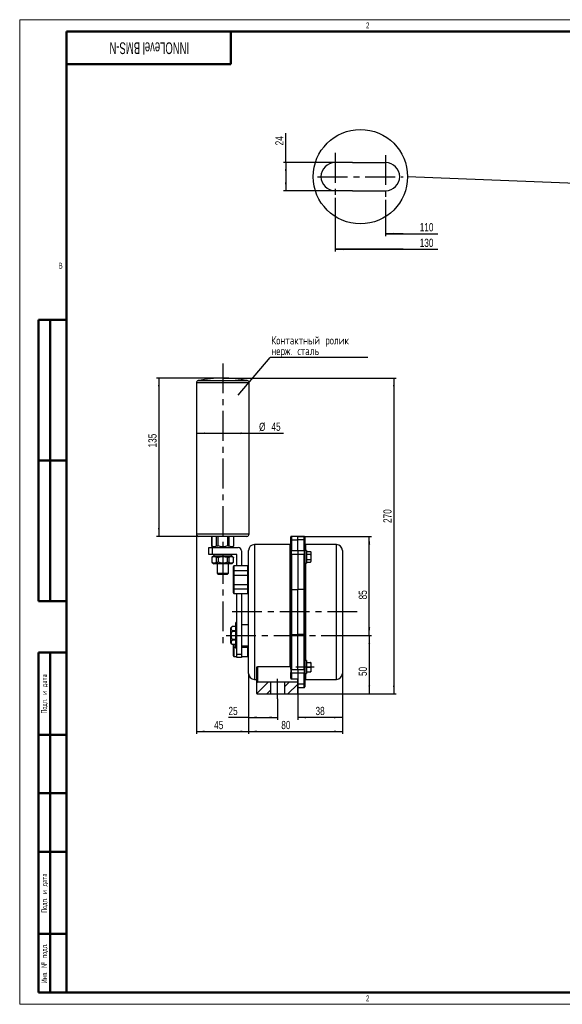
# Model space of a CAD drawing. Header units: millimetres. Extents: x 0 to 594, y 0 to 420.
# Tile 1 of 14: x 0 to 231, y 0 to 420. Entities that reach past the tile are written whole.
import ezdxf

# ---------------------------------------------------------------- set-up
doc = ezdxf.new("R2010")
doc.units = ezdxf.units.MM
doc.header["$PDSIZE"] = -1
doc.linetypes.add('CENTERX2', pattern=[20.32, 12.7, -2.54, 2.54, -2.54])
doc.layers.add('ОСЕВЫЕ', color=7, linetype='Continuous')
doc.layers.add('ОСНОВНОЙ', color=7, linetype='Continuous', lineweight=25)
doc.styles.add('SLDTEXTSTYLE0', font='TXT', dxfattribs={"width": 0.75})
doc.styles.add('SLDTEXTSTYLE1', font='TXT', dxfattribs={"width": 0.605, "bigfont": 'bigfont'})
doc.styles.add('SLDTEXTSTYLE2', font='TXT', dxfattribs={"width": 0.605})
doc.styles.add('SLDTEXTSTYLE5', font='TXT', dxfattribs={"width": 0.75, "bigfont": 'bigfont'})
doc.dimstyles.new('SLDDIMSTYLE0', dxfattribs={"dimtxt": 3.5, "dimasz": 3.556, "dimexe": 0, "dimexo": 0.0625, "dimgap": 0.875, "dimtad": 1, "dimdec": 0, "dimlfac": 2, "dimrnd": 1e-09, "dimzin": 12, "dimdsep": 46, "dimtxsty": 'SLDTEXTSTYLE0', "dimsah": 1, "dimcen": 0.09, "dimadec": 0, "dimazin": 3, "dimtfac": 1, "dimtdec": 0, "dimtofl": 0, "dimtmove": 0, "dimatfit": 3, "dimfxl": 0, "dimfrac": 2, "dimtolj": 1, "dimtzin": 12, "dimarcsym": 0})
doc.dimstyles.new('SLDDIMSTYLE1', dxfattribs={"dimtxt": 3.5, "dimasz": 3.556, "dimexe": 0, "dimexo": 0.0625, "dimgap": 0.875, "dimtad": 1, "dimdec": 0, "dimlfac": 2, "dimrnd": 1e-09, "dimzin": 12, "dimdsep": 46, "dimtxsty": 'SLDTEXTSTYLE0', "dimsah": 1, "dimcen": 0.09, "dimse2": 1, "dimsd2": 1, "dimadec": 0, "dimazin": 3, "dimtfac": 1, "dimtdec": 0, "dimtofl": 0, "dimtmove": 0, "dimatfit": 3, "dimfxl": 0, "dimfrac": 2, "dimtolj": 1, "dimtzin": 12, "dimarcsym": 0})
doc.dimstyles.new('SLDDIMSTYLE5', dxfattribs={"dimtxt": 3.5, "dimasz": 3.556, "dimexe": 0, "dimexo": 0.0625, "dimgap": 0.875, "dimtad": 1, "dimdec": 0, "dimlfac": 2, "dimrnd": 1e-09, "dimzin": 12, "dimdsep": 46, "dimtxsty": 'SLDTEXTSTYLE0', "dimsah": 1, "dimcen": 0.09, "dimadec": 0, "dimazin": 3, "dimtfac": 1, "dimtdec": 0, "dimtmove": 0, "dimatfit": 0, "dimfxl": 0, "dimfrac": 2, "dimtolj": 1, "dimtzin": 12, "dimarcsym": 0})
doc.dimstyles.new('SLDDIMSTYLE6', dxfattribs={"dimtxt": 0.18, "dimasz": 3.556, "dimexe": 0, "dimexo": 0.0625, "dimgap": 0, "dimtad": 0, "dimtih": 1, "dimtoh": 1, "dimdec": 0, "dimrnd": 1e-09, "dimzin": 0, "dimdsep": 46, "dimtxsty": 'Standard', "dimblk1": 'NONE', "dimblk2": 'NONE', "dimsah": 1, "dimcen": 0.09, "dimadec": 0, "dimazin": 0, "dimtfac": 3.556, "dimtdec": 0, "dimtofl": 0, "dimtmove": 0, "dimatfit": 3, "dimldrblk": 'NONE', "dimfxl": 0, "dimfrac": 2, "dimtolj": 1, "dimtzin": 0, "dimarcsym": 0})

# ---------------------------------------------------------------- blocks, each defined once
blk = doc.blocks.new('_D')
at = {"layer": 'ОСЕВЫЕ'}
for p, q in [((113.54, 359.04), (113.54, 371.56)), ((142.02, 359.04), (112.54, 359.04)), ((113.54, 359.04), (113.54, 347.04)), ((142.02, 347.04), (112.54, 347.04))]:
    blk.add_line(p, q, dxfattribs=at)
for points in [[(113.54, 359.04), (113.16, 355.48), (113.92, 355.48)], [(113.54, 347.04), (113.92, 350.6), (113.16, 350.6)]]:
    blk.add_solid(points, dxfattribs=at)
at = {"layer": 'ОСЕВЫЕ', "insert": (109.02, 366.39), "char_height": 3.5, "attachment_point": 1, "rotation": 90, "style": 'SLDTEXTSTYLE0'}
blk.add_mtext('24', dxfattribs=at)
blk = doc.blocks.new('_D_1')
at = {"layer": 'ОСЕВЫЕ'}
for p, q in [((134.52, 344.03), (134.52, 321.05)), ((163.57, 322.05), (134.52, 322.05)), ((134.52, 322.05), (178.41, 322.05))]:
    blk.add_line(p, q, dxfattribs=at)
blk.add_solid([(134.52, 322.05), (138.07, 321.67), (138.07, 322.43)], dxfattribs=at)
at = {"layer": 'ОСЕВЫЕ', "insert": (170.65, 326.56), "char_height": 3.5, "attachment_point": 1, "style": 'SLDTEXTSTYLE0'}
blk.add_mtext('130', dxfattribs=at)
blk = doc.blocks.new('_D_2')
at = {"layer": 'ОСЕВЫЕ'}
for p, q in [((156.11, 343.09), (156.11, 327.71)), ((163.57, 328.71), (156.11, 328.71)), ((156.11, 328.71), (178.41, 328.71))]:
    blk.add_line(p, q, dxfattribs=at)
blk.add_solid([(156.11, 328.71), (159.66, 328.32), (159.66, 329.09)], dxfattribs=at)
at = {"layer": 'ОСЕВЫЕ', "insert": (170.65, 333.22), "char_height": 3.5, "attachment_point": 1, "style": 'SLDTEXTSTYLE0'}
blk.add_mtext('110', dxfattribs=at)
blk = doc.blocks.new('_D_12')
at = {"layer": 'ОСЕВЫЕ'}
for p, q in [((86.64, 267.12), (58.39, 267.12)), ((59.39, 267.12), (59.39, 199.62)), ((76.39, 199.62), (58.39, 199.62))]:
    blk.add_line(p, q, dxfattribs=at)
for points in [[(59.39, 267.12), (59.01, 263.56), (59.77, 263.56)], [(59.39, 199.62), (59.77, 203.18), (59.01, 203.18)]]:
    blk.add_solid(points, dxfattribs=at)
at = {"layer": 'ОСЕВЫЕ', "insert": (54.88, 237.52), "char_height": 3.5, "attachment_point": 1, "rotation": 90, "style": 'SLDTEXTSTYLE0'}
blk.add_mtext('135', dxfattribs=at)
blk = doc.blocks.new('_D_13')
at = {"layer": 'ОСЕВЫЕ'}
for p, q in [((86.64, 267.12), (160.64, 267.12)), ((159.64, 267.12), (159.64, 132.37)), ((118.64, 132.37), (160.64, 132.37))]:
    blk.add_line(p, q, dxfattribs=at)
for points in [[(159.64, 267.12), (159.26, 263.56), (160.02, 263.56)], [(159.64, 132.37), (160.02, 135.93), (159.26, 135.93)]]:
    blk.add_solid(points, dxfattribs=at)
at = {"layer": 'ОСЕВЫЕ', "insert": (155.13, 205.32), "char_height": 3.5, "attachment_point": 1, "rotation": 90, "style": 'SLDTEXTSTYLE0'}
blk.add_mtext('270', dxfattribs=at)
blk = doc.blocks.new('_D_14')
at = {"layer": 'ОСЕВЫЕ'}
for p, q in [((140.28, 157.37), (150.14, 157.37)), ((149.14, 157.37), (149.14, 132.37)), ((118.64, 132.37), (150.14, 132.37))]:
    blk.add_line(p, q, dxfattribs=at)
for points in [[(149.14, 157.37), (148.76, 153.81), (149.52, 153.81)], [(149.14, 132.37), (149.52, 135.93), (148.76, 135.93)]]:
    blk.add_solid(points, dxfattribs=at)
at = {"layer": 'ОСЕВЫЕ', "insert": (144.63, 140.04), "char_height": 3.5, "attachment_point": 1, "rotation": 90, "style": 'SLDTEXTSTYLE0'}
blk.add_mtext('50', dxfattribs=at)
blk = doc.blocks.new('_D_15')
at = {"layer": 'ОСЕВЫЕ'}
for p, q in [((118.64, 199.62), (150.14, 199.62)), ((149.14, 157.37), (149.14, 199.62)), ((140.28, 157.37), (150.14, 157.37))]:
    blk.add_line(p, q, dxfattribs=at)
for points in [[(149.14, 199.62), (148.76, 196.06), (149.52, 196.06)], [(149.14, 157.37), (149.52, 160.93), (148.76, 160.93)]]:
    blk.add_solid(points, dxfattribs=at)
at = {"layer": 'ОСЕВЫЕ', "insert": (144.63, 172.71), "char_height": 3.5, "attachment_point": 1, "rotation": 90, "style": 'SLDTEXTSTYLE0'}
blk.add_mtext('85', dxfattribs=at)
blk = doc.blocks.new('_D_16')
at = {"layer": 'ОСЕВЫЕ'}
for p, q in [((97.64, 141.12), (97.64, 121.37)), ((110.01, 130.26), (110.01, 121.37)), ((97.64, 122.37), (89.06, 122.37)), ((97.64, 122.37), (110.01, 122.37))]:
    blk.add_line(p, q, dxfattribs=at)
for points in [[(97.64, 122.37), (101.19, 121.99), (101.19, 122.75)], [(110.01, 122.37), (106.46, 122.75), (106.46, 121.99)]]:
    blk.add_solid(points, dxfattribs=at)
at = {"layer": 'ОСЕВЫЕ', "insert": (89.06, 126.88), "char_height": 3.5, "attachment_point": 1, "style": 'SLDTEXTSTYLE0'}
blk.add_mtext('25', dxfattribs=at)
blk = doc.blocks.new('_D_17')
at = {"layer": 'ОСЕВЫЕ'}
for p, q in [((75.39, 243.57), (97.89, 243.57)), ((97.89, 243.57), (112.57, 243.57))]:
    blk.add_line(p, q, dxfattribs=at)
for points in [[(75.39, 243.57), (78.94, 243.19), (78.94, 243.95)], [(97.89, 243.57), (94.33, 243.95), (94.33, 243.19)]]:
    blk.add_solid(points, dxfattribs=at)
at = {"layer": 'ОСЕВЫЕ', "char_height": 3.5, "attachment_point": 1, "style": 'SLDTEXTSTYLE0'}
for s, insert in [('%%c', (102.12, 248.09)), ('45', (107.4, 248.14))]:
    blk.add_mtext(s, dxfattribs=dict(at, insert=insert))
blk = doc.blocks.new('_D_18')
at = {"layer": 'ОСЕВЫЕ'}
for p, q in [((75.39, 200.62), (75.39, 115.37)), ((97.64, 141.12), (97.64, 115.37)), ((75.39, 116.37), (97.64, 116.37))]:
    blk.add_line(p, q, dxfattribs=at)
for points in [[(75.39, 116.37), (78.94, 115.99), (78.94, 116.75)], [(97.64, 116.37), (94.08, 116.75), (94.08, 115.99)]]:
    blk.add_solid(points, dxfattribs=at)
at = {"layer": 'ОСЕВЫЕ', "insert": (82.96, 120.88), "char_height": 3.5, "attachment_point": 1, "style": 'SLDTEXTSTYLE0'}
blk.add_mtext('45', dxfattribs=at)
blk = doc.blocks.new('_D_19')
at = {"layer": 'ОСЕВЫЕ'}
for p, q in [((97.64, 141.12), (97.64, 115.37)), ((137.64, 141.12), (137.64, 115.37)), ((97.64, 116.37), (137.64, 116.37))]:
    blk.add_line(p, q, dxfattribs=at)
for points in [[(97.64, 116.37), (101.19, 115.99), (101.19, 116.75)], [(137.64, 116.37), (134.08, 116.75), (134.08, 115.99)]]:
    blk.add_solid(points, dxfattribs=at)
at = {"layer": 'ОСЕВЫЕ', "insert": (111.6, 120.88), "char_height": 3.5, "attachment_point": 1, "style": 'SLDTEXTSTYLE0'}
blk.add_mtext('80', dxfattribs=at)
blk = doc.blocks.new('_D_20')
at = {"layer": 'ОСЕВЫЕ'}
for p, q in [((118.64, 142.87), (118.64, 121.37)), ((137.64, 141.12), (137.64, 121.37)), ((137.64, 122.37), (118.64, 122.37))]:
    blk.add_line(p, q, dxfattribs=at)
for points in [[(118.64, 122.37), (122.19, 121.99), (122.19, 122.75)], [(137.64, 122.37), (134.08, 122.75), (134.08, 121.99)]]:
    blk.add_solid(points, dxfattribs=at)
at = {"layer": 'ОСЕВЫЕ', "insert": (126.2, 126.88), "char_height": 3.5, "attachment_point": 1, "style": 'SLDTEXTSTYLE0'}
blk.add_mtext('38', dxfattribs=at)
blk = doc.blocks.new('SW_NOTE_0_3')
at = {"layer": 'ОСЕВЫЕ', "color": 0}
blk.add_line((41.68, 0), (0, 0), dxfattribs=at)
at = {"layer": 'ОСЕВЫЕ', "color": 0, "char_height": 3.5, "attachment_point": 1, "style": 'SLDTEXTSTYLE5'}
for s, insert in [('Контактный ролик', (0.48, 9.1)), ('нерж. сталь', (0.48, 4.58))]:
    blk.add_mtext(s, dxfattribs=dict(at, insert=insert))
blk = doc.blocks.new('_None')

msp = doc.modelspace()

# ---------------------------------------------------------------- hatches: boundary and pattern name
at = {"linetype": 'Continuous', "lineweight": 18}
h = msp.add_hatch(dxfattribs=at)
h.set_pattern_fill('ANSI31', style=0)
edge = h.paths.add_edge_path(flags=0)
edge.add_arc((101.387473, 132.619252), 0.25, 180, 270)
edge.add_line((101.387473, 132.369252), (107.012473, 132.369252))
edge.add_line((107.012473, 132.369252), (107.012473, 137.369252))
edge.add_line((107.012473, 137.369252), (101.387473, 137.369252))
edge.add_arc((101.387473, 137.119252), 0.25, 90, 180)
edge.add_line((101.137473, 137.119252), (101.137473, 132.619252))
h = msp.add_hatch(dxfattribs=at)
h.set_pattern_fill('ANSI31', style=0)
h.paths.add_polyline_path([(118.637473, 132.369252), (118.637473, 137.369252), (113.012473, 137.369252), (113.012473, 132.369252)], flags=0)

# ---------------------------------------------------------------- linework, layer by layer
at = {"color": 7, "linetype": 'Continuous', "lineweight": 50}
for p, q in [((589, 415), (20, 415)), ((20, 415), (20, 5)), ((90, 401), (90, 415)), ((20, 401), (90, 401)), ((8, 172), (8, 292)), ((20, 292), (8, 292)), ((8, 172), (8, 292)), ((13, 172), (13, 292)), ((13, 172), (13, 292)), ((8, 232), (20, 232)), ((20, 232), (8, 232)), ((8, 172), (20, 172)), ((8, 5), (8, 150)), ((8, 150), (20, 150)), ((13, 5), (13, 150)), ((20, 115), (8, 115)), ((20, 90), (8, 90)), ((20, 65), (8, 65)), ((8, 30), (20, 30)), ((8, 5), (20, 5)), ((20, 5), (589, 5))]:
    msp.add_line(p, q, dxfattribs=at)
at = {"color": 7, "linetype": 'Continuous', "lineweight": 25}
for p, q in [((20, 292), (20, 5)), ((20, 292), (20, 5)), ((75.387473, 265.062747), (75.387473, 200.619252)), ((97.887473, 200.619252), (97.887473, 265.062747)), ((96.887473, 199.619252), (76.387473, 199.619252)), ((81.887473, 199.619252), (81.887473, 195.619252)), ((81.896204, 199.619252), (81.896204, 195.619252)), ((84.017525, 195.619252), (84.017525, 199.619252)), ((84.516152, 199.619252), (84.516152, 195.619252)), ((88.758793, 195.619252), (88.758793, 199.619252)), ((89.25742, 199.619252), (89.25742, 195.619252)), ((91.378741, 195.619252), (91.378741, 199.619252)), ((91.387473, 195.619252), (91.387473, 199.619252)), ((115.637473, 197.917373), (115.637473, 199.369252)), ((115.637473, 193.271042), (115.637473, 197.917373)), ((118.637473, 199.619252), (115.887473, 199.619252)), ((115.887473, 198.15603), (118.637473, 198.15603)), ((115.887473, 198.15603), (115.887473, 193.5097)), ((121.387473, 199.619252), (118.637473, 199.619252)), ((118.637473, 198.15603), (118.637473, 199.619252)), ((118.637473, 193.5097), (118.637473, 198.15603)), ((121.387473, 198.15603), (118.637473, 198.15603)), ((121.387473, 193.5097), (121.387473, 198.15603)), ((121.637473, 199.369252), (121.637473, 197.917373)), ((121.637473, 197.917373), (121.637473, 193.619252)), ((80.637473, 191.910461), (80.637473, 194.869252)), ((80.637473, 194.869252), (82.137473, 194.869252)), ((81.887473, 195.619252), (82.637473, 194.869252)), ((81.887473, 195.619252), (81.896204, 195.619252)), ((82.137473, 194.869252), (82.137473, 191.910461)), ((82.137473, 194.869252), (93.137473, 194.869252)), ((84.017525, 195.619252), (84.516152, 195.619252)), ((88.758793, 195.619252), (89.25742, 195.619252)), ((90.637473, 194.869252), (91.387473, 195.619252)), ((91.378741, 195.619252), (91.387473, 195.619252)), ((94.637473, 193.369252), (94.637473, 186.994252)), ((97.637473, 141.119252), (97.637473, 193.619252)), ((115.387473, 196.119252), (100.137473, 196.119252)), ((115.637473, 193.271042), (115.637473, 191.793174)), ((115.887473, 191.867624), (115.887473, 193.5097)), ((115.887473, 193.5097), (118.637473, 193.5097)), ((118.637473, 193.5097), (118.637473, 191.867624)), ((118.637473, 193.5097), (121.387473, 193.5097)), ((121.387473, 193.5097), (121.387473, 191.867624)), ((122.337473, 193.619252), (121.637473, 193.619252)), ((121.637473, 193.619252), (121.637473, 190.694719)), ((135.137473, 196.119252), (121.887473, 196.119252)), ((122.337473, 193.619252), (122.337473, 188.119252)), ((137.637473, 193.619252), (137.637473, 141.119252)), ((82.137473, 191.910461), (80.637473, 191.910461)), ((82.762473, 191.369252), (82.012473, 190.619252)), ((82.012473, 190.619252), (82.012473, 188.619252)), ((82.026829, 190.619252), (82.012473, 190.619252)), ((82.026829, 190.619252), (82.026829, 188.619252)), ((92.637473, 191.910461), (82.137473, 191.910461)), ((82.762473, 191.369252), (86.637473, 191.369252)), ((82.887473, 191.910461), (82.887473, 191.369252)), ((84.647498, 190.619252), (84.016804, 190.619252)), ((84.016804, 188.619252), (84.016804, 190.619252)), ((84.647498, 190.619252), (84.647498, 188.619252)), ((86.637473, 191.369252), (90.512473, 191.369252)), ((89.258141, 190.619252), (88.627447, 190.619252)), ((88.627447, 188.619252), (88.627447, 190.619252)), ((89.258141, 190.619252), (89.258141, 188.619252)), ((90.387473, 191.369252), (90.387473, 191.910461)), ((91.262473, 190.619252), (90.512473, 191.369252)), ((91.262473, 190.619252), (91.248116, 190.619252)), ((91.248116, 188.619252), (91.248116, 190.619252)), ((91.262473, 188.619252), (91.262473, 190.619252)), ((92.637473, 186.994252), (92.637473, 191.910461)), ((115.637473, 176.898801), (115.637473, 191.793174)), ((115.887473, 191.867624), (115.887473, 176.97325)), ((118.637473, 191.867624), (115.887473, 191.867624)), ((118.637473, 191.867624), (118.637473, 176.97325)), ((121.387473, 191.867624), (118.637473, 191.867624)), ((121.387473, 176.97325), (121.387473, 191.867624)), ((121.637473, 190.694719), (121.637473, 176.898801)), ((122.337473, 193.178653), (124.05884, 193.178653)), ((122.337473, 192.023952), (124.05884, 192.023952)), ((122.337473, 189.714551), (124.05884, 189.714551)), ((124.237473, 192.869252), (124.05884, 193.178653)), ((124.05884, 192.023952), (124.237473, 190.869252)), ((124.05884, 189.714551), (124.237473, 189.137201)), ((124.237473, 192.869252), (124.237473, 192.601303)), ((124.237473, 192.601303), (124.237473, 190.869252)), ((124.237473, 190.869252), (124.237473, 189.137201)), ((124.237473, 189.137201), (124.237473, 188.869252)), ((82.012473, 188.619252), (82.762473, 187.869252)), ((82.012473, 188.619252), (82.026829, 188.619252)), ((90.512473, 187.869252), (82.762473, 187.869252)), ((84.016804, 188.619252), (84.647498, 188.619252)), ((84.212473, 187.869252), (84.212473, 183.869252)), ((88.627447, 188.619252), (89.258141, 188.619252)), ((89.062473, 183.869252), (89.062473, 187.869252)), ((90.512473, 187.869252), (91.262473, 188.619252)), ((91.137473, 184.994252), (91.137473, 186.744252)), ((91.137473, 184.994252), (91.387473, 184.994252)), ((91.137473, 182.869252), (91.137473, 184.994252)), ((91.248116, 188.619252), (91.262473, 188.619252)), ((97.387473, 186.994252), (91.387473, 186.994252)), ((91.387473, 184.994252), (97.387473, 184.994252)), ((91.387473, 184.994252), (91.387473, 183.119252)), ((97.637473, 184.994252), (97.387473, 184.994252)), ((97.387473, 183.119252), (97.387473, 184.994252)), ((121.637473, 188.119252), (122.337473, 188.119252)), ((122.337473, 188.559851), (124.05884, 188.559851)), ((124.05884, 188.559851), (124.237473, 188.869252)), ((84.212473, 183.869252), (84.712473, 183.369252)), ((84.212473, 183.869252), (89.062473, 183.869252)), ((88.562473, 183.369252), (84.712473, 183.369252)), ((88.562473, 183.369252), (89.062473, 183.869252)), ((91.137473, 179.369252), (91.137473, 182.869252)), ((91.387473, 183.119252), (91.387473, 179.119252)), ((91.387473, 183.119252), (97.387473, 183.119252)), ((97.387473, 179.119252), (97.387473, 183.119252)), ((91.137473, 177.244252), (91.137473, 179.369252)), ((91.387473, 177.244252), (91.137473, 177.244252)), ((91.137473, 175.494252), (91.137473, 177.244252)), ((91.387473, 179.119252), (97.387473, 179.119252)), ((91.387473, 179.119252), (91.387473, 177.244252)), ((91.387473, 177.244252), (97.387473, 177.244252)), ((97.387473, 177.244252), (97.387473, 179.119252)), ((97.387473, 177.244252), (97.637473, 177.244252)), ((115.637473, 157.839703), (115.637473, 176.898801)), ((115.887473, 176.97325), (115.887473, 157.765253)), ((115.887473, 176.97325), (118.637473, 176.97325)), ((118.637473, 157.765253), (118.637473, 176.97325)), ((121.387473, 176.97325), (118.637473, 176.97325)), ((121.387473, 157.765253), (121.387473, 176.97325)), ((121.637473, 176.898801), (121.637473, 157.839703)), ((91.387473, 175.244252), (97.387473, 175.244252)), ((92.637473, 149.369252), (92.637473, 175.244252)), ((94.637473, 175.244252), (94.637473, 149.369252)), ((90.637473, 161.119252), (90.137473, 160.619252)), ((90.137473, 154.119252), (90.137473, 160.619252)), ((92.137473, 161.119252), (90.637473, 161.119252)), ((90.637473, 161.119252), (90.637473, 161.109381)), ((92.137473, 161.109381), (90.637473, 161.109381)), ((92.637473, 162.869252), (92.137473, 162.869252)), ((92.137473, 160.119252), (92.137473, 162.869252)), ((92.137473, 151.869252), (92.137473, 160.119252)), ((97.637473, 161.869252), (94.637473, 161.869252)), ((90.637473, 159.474794), (90.637473, 159.003839)), ((90.637473, 159.474794), (92.137473, 159.474794)), ((92.137473, 159.003839), (90.637473, 159.003839)), ((90.637473, 155.734665), (90.637473, 155.26371)), ((90.637473, 155.734665), (92.137473, 155.734665)), ((115.637473, 142.945329), (115.637473, 157.839703)), ((115.887473, 157.765253), (118.637473, 157.765253)), ((115.887473, 157.765253), (115.887473, 142.87088)), ((118.637473, 142.87088), (118.637473, 157.765253)), ((121.387473, 157.765253), (118.637473, 157.765253)), ((121.387473, 142.87088), (121.387473, 157.765253)), ((121.637473, 157.839703), (121.637473, 144.043784)), ((90.137473, 154.119252), (90.637473, 153.619252)), ((92.137473, 155.26371), (90.637473, 155.26371)), ((90.637473, 153.629122), (90.637473, 153.619252)), ((90.637473, 153.629122), (92.137473, 153.629122)), ((90.637473, 153.619252), (92.137473, 153.619252)), ((91.137473, 152.059622), (91.137473, 153.612536)), ((91.137473, 148.619252), (91.137473, 152.059622)), ((92.137473, 151.869252), (92.637473, 151.869252)), ((94.637473, 152.869252), (97.637473, 152.869252)), ((91.387473, 148.369252), (92.637473, 148.369252)), ((92.637473, 149.369252), (94.637473, 149.369252)), ((92.637473, 147.869252), (92.637473, 149.369252)), ((94.637473, 147.869252), (92.637473, 147.869252)), ((94.637473, 149.369252), (94.637473, 147.869252)), ((94.637473, 148.369252), (97.387473, 148.369252)), ((101.137473, 137.119252), (101.137473, 143.82541)), ((115.387473, 144.002609), (101.387473, 144.002609)), ((101.387473, 144.002609), (101.387473, 137.619252)), ((115.637473, 142.945329), (115.637473, 141.467461)), ((115.887473, 142.87088), (118.637473, 142.87088)), ((115.887473, 141.228804), (115.887473, 142.87088)), ((118.637473, 142.87088), (118.637473, 141.228804)), ((118.637473, 142.87088), (121.387473, 142.87088)), ((121.387473, 142.87088), (121.387473, 141.228804)), ((122.337473, 146.619252), (121.637473, 146.619252)), ((121.637473, 144.043784), (121.637473, 141.119252)), ((122.337473, 146.619252), (122.337473, 143.869252)), ((122.337473, 145.869252), (124.05884, 145.869252)), ((122.337473, 143.869252), (122.337473, 141.119252)), ((122.337473, 143.869252), (124.05884, 143.869252)), ((124.05884, 145.869252), (124.237473, 144.869252)), ((124.237473, 145.869252), (124.237473, 144.869252)), ((124.237473, 144.869252), (124.237473, 142.869252)), ((124.237473, 142.869252), (124.237473, 141.869252)), ((100.137473, 138.619252), (101.137473, 138.619252)), ((115.637473, 139.073565), (115.637473, 141.467461)), ((118.637473, 141.228804), (115.887473, 141.228804)), ((115.887473, 141.228804), (115.887473, 138.811683)), ((115.887473, 138.811683), (118.637473, 138.811683)), ((118.637473, 141.228804), (118.637473, 138.811683)), ((121.387473, 141.228804), (118.637473, 141.228804)), ((118.637473, 137.619252), (118.637473, 138.811683)), ((121.387473, 136.582474), (121.387473, 141.228804)), ((121.637473, 141.119252), (122.337473, 141.119252)), ((121.637473, 141.119252), (121.637473, 136.821131)), ((121.887473, 138.619252), (135.137473, 138.619252)), ((122.337473, 141.869252), (124.05884, 141.869252)), ((124.05884, 141.869252), (124.237473, 141.869252)), ((101.137473, 132.619252), (101.137473, 137.119252)), ((101.387473, 137.369252), (101.387473, 137.619252)), ((101.387473, 137.619252), (118.637473, 137.619252)), ((107.012473, 137.369252), (101.387473, 137.369252)), ((107.012473, 137.369252), (107.012473, 132.369252)), ((113.012473, 137.369252), (107.012473, 137.369252)), ((113.012473, 137.369252), (113.012473, 132.369252)), ((118.637473, 137.369252), (113.012473, 137.369252)), ((118.637473, 137.619252), (118.637473, 137.369252)), ((118.637473, 132.369252), (118.637473, 137.369252)), ((121.387473, 136.582474), (118.637473, 136.582474)), ((118.637473, 135.119252), (121.387473, 135.119252)), ((121.637473, 136.821131), (121.637473, 135.369252)), ((101.387473, 132.369252), (107.012473, 132.369252)), ((107.012473, 132.369252), (113.012473, 132.369252)), ((113.012473, 132.369252), (118.637473, 132.369252))]:
    msp.add_line(p, q, dxfattribs=at)
at = {"color": 8, "linetype": 'Continuous', "lineweight": 25}
for p, q in [((97.887473, 265.062747), (75.387473, 265.062747)), ((76.183492, 266.041722), (97.091453, 266.041722)), ((75.387473, 200.619252), (97.887473, 200.619252)), ((115.887473, 199.619252), (115.887473, 198.15603)), ((121.387473, 198.15603), (121.387473, 199.619252)), ((100.137473, 196.119252), (100.137473, 138.619252)), ((115.387473, 144.002609), (115.387473, 196.119252)), ((121.887473, 196.119252), (121.887473, 193.619252)), ((135.137473, 138.619252), (135.137473, 196.119252)), ((91.387473, 186.994252), (91.387473, 184.994252)), ((97.387473, 184.994252), (97.387473, 186.994252)), ((121.887473, 188.119252), (121.887473, 146.619252)), ((91.387473, 177.244252), (91.387473, 175.244252)), ((97.387473, 175.244252), (97.387473, 177.244252)), ((91.137569, 153.619252), (91.137473, 153.612536)), ((91.387473, 153.619252), (91.387473, 152.301103)), ((91.387473, 152.301103), (91.387473, 148.369252)), ((91.387473, 152.301103), (92.137473, 152.301103)), ((94.637473, 152.301103), (97.387473, 152.301103)), ((97.387473, 152.301103), (97.387473, 152.869252)), ((97.387473, 148.369252), (97.387473, 152.301103)), ((121.887473, 141.119252), (121.887473, 138.619252)), ((121.387473, 135.119252), (121.387473, 136.582474))]:
    msp.add_line(p, q, dxfattribs=at)
at = {"color": 7, "linetype": 'Continuous', "lineweight": 25, "flags": 128}
for points in [[(115.887473, 191.867624), (115.8387, 191.866193), (115.791802, 191.861957), (115.74858, 191.855077), (115.710696, 191.845818), (115.679605, 191.834536), (115.656503, 191.821665), (115.642276, 191.807698), (115.637473, 191.793174)], [(121.637473, 191.793174), (121.632669, 191.807698), (121.618442, 191.821665), (121.59534, 191.834536), (121.564249, 191.845818), (121.526365, 191.855077), (121.483143, 191.861957), (121.436245, 191.866193), (121.387473, 191.867624)], [(115.887473, 176.97325), (115.8387, 176.97182), (115.791802, 176.967583), (115.74858, 176.960703), (115.710696, 176.951444), (115.679605, 176.940163), (115.656503, 176.927291), (115.642276, 176.913325), (115.637473, 176.898801)], [(121.387473, 176.97325), (121.436245, 176.97182), (121.483143, 176.967583), (121.526365, 176.960703), (121.564249, 176.951444), (121.59534, 176.940163), (121.618442, 176.927291), (121.632669, 176.913325), (121.637473, 176.898801)], [(115.887473, 157.765253), (115.8387, 157.766684), (115.791802, 157.77092), (115.74858, 157.7778), (115.710696, 157.787059), (115.679605, 157.798341), (115.656503, 157.811212), (115.642276, 157.825178), (115.637473, 157.839703)], [(121.387473, 157.765253), (121.436245, 157.766684), (121.483143, 157.77092), (121.526365, 157.7778), (121.564249, 157.787059), (121.59534, 157.798341), (121.618442, 157.811212), (121.632669, 157.825178), (121.637473, 157.839703)], [(115.637473, 142.945329), (115.642276, 142.930805), (115.656503, 142.916839), (115.679605, 142.903967), (115.710696, 142.892686), (115.74858, 142.883427), (115.791802, 142.876547), (115.8387, 142.87231), (115.887473, 142.87088)], [(121.387473, 142.87088), (121.436245, 142.87231), (121.483143, 142.876547), (121.526365, 142.883427), (121.564249, 142.892686), (121.59534, 142.903967), (121.618442, 142.916839), (121.632669, 142.930805), (121.637473, 142.945329)]]:
    msp.add_lwpolyline(points, dxfattribs=at)
at = {"color": 7, "linetype": 'Continuous', "lineweight": 25}
for centre, radius, start, end in [((76.387473, 265.062747), 1, 101.76980156, 180), ((86.637473, 215.869252), 51.25, 90, 101.76980156), ((86.637473, 215.869252), 51.25, 78.23019844, 90), ((96.887473, 265.062747), 1, 0, 78.23019844), ((76.387473, 200.619252), 1, 180, 270), ((96.887473, 200.619252), 1, 270, 0), ((115.887473, 199.369252), 0.25, 90, 180), ((115.88193, 197.911567), 0.244526, 88.70114947, 178.63940687), ((121.387473, 199.369252), 0.25, 0, 90), ((121.393015, 197.911567), 0.244526, 1.36059313, 91.29885053), ((93.137473, 193.369252), 1.5, 0, 90), ((100.137473, 193.619252), 2.5, 90, 180), ((115.387473, 196.369252), 0.25, 270, 0), ((115.88193, 193.265236), 0.244526, 88.70114947, 178.63940687), ((121.393015, 193.265236), 0.244526, 1.36059313, 91.29885053), ((121.887473, 196.369252), 0.25, 180, 270), ((135.137473, 193.619252), 2.5, 0, 90), ((91.387473, 186.744252), 0.25, 90, 180), ((97.387473, 187.244252), 0.25, 270, 0), ((91.387473, 182.869252), 0.25, 90, 180), ((97.387473, 183.369252), 0.25, 270, 0), ((91.387473, 179.369252), 0.25, 180, 270), ((97.387473, 178.869252), 0.25, 0, 90), ((91.387473, 175.494252), 0.25, 180, 270), ((97.387473, 174.994252), 0.25, 0, 90), ((91.383286, 152.055288), 0.245852, 89.0242395, 178.98981489), ((97.391659, 152.546919), 0.245852, 269.0242395, 358.98981489), ((91.387473, 148.619252), 0.25, 180, 270), ((97.387473, 148.119252), 0.25, 0, 90), ((100.137473, 141.119252), 2.5, 180, 270), ((115.88193, 141.473267), 0.244526, 181.36059313, 271.29885053), ((121.393015, 141.473267), 0.244526, 268.70114947, 358.63940687), ((121.887473, 138.369252), 0.25, 90, 180), ((135.137473, 141.119252), 2.5, 270, 0), ((101.387473, 137.119252), 0.25, 90, 180), ((121.393015, 136.826937), 0.244526, 268.70114947, 358.63940687), ((121.387473, 135.369252), 0.25, 270, 0), ((101.387473, 132.619252), 0.25, 180, 270)]:
    msp.add_arc(centre, radius, start, end, dxfattribs=at)
for centre, major_axis, ratio, start_param, end_param in [((115.887473, 139.073565), (0, -0.261882), 0.9546287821, 4.7123889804, 6.2831853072), ((101.387473, 137.119252), (0, 0.5), 0.5, 0, 1.5707963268)]:
    msp.add_ellipse(centre, major_axis=major_axis, ratio=ratio, start_param=start_param, end_param=end_param, dxfattribs=at)
for points, knots in [([(84.017525, 195.619252), (83.866934, 195.49741), (83.561026, 195.249904), (83.083926, 195.091533), (82.609935, 195.144728), (82.218547, 195.348343), (81.985742, 195.544001), (81.896204, 195.619252)], [0, 0, 0, 0, 0.221801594, 0.4505642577, 0.6546535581, 0.8671794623, 1, 1, 1, 1]), ([(88.758793, 195.619252), (88.591724, 195.548619), (88.147547, 195.360833), (87.387426, 195.159354), (86.482223, 195.087497), (85.583855, 195.22309), (84.935375, 195.436607), (84.587606, 195.588121), (84.516152, 195.619252)], [0, 0, 0, 0, 0.124008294, 0.3296923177, 0.5349174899, 0.7405367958, 0.9466898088, 1, 1, 1, 1]), ([(91.378741, 195.619252), (91.22815, 195.49741), (90.922242, 195.249904), (90.445142, 195.091533), (89.971151, 195.144728), (89.579763, 195.348343), (89.346957, 195.544001), (89.25742, 195.619252)], [0, 0, 0, 0, 0.221801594, 0.4505642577, 0.6546535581, 0.8671794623, 1, 1, 1, 1]), ([(82.026829, 190.619252), (82.170608, 190.730863), (82.462595, 190.957525), (82.918, 191.096807), (83.370999, 191.040088), (83.732635, 190.850798), (83.94376, 190.678769), (84.016804, 190.619252)], [0, 0, 0, 0, 0.2250471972, 0.457028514, 0.6667462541, 0.884703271, 1, 1, 1, 1]), ([(84.647498, 190.619252), (84.780399, 190.673755), (85.18675, 190.840399), (85.899926, 191.029779), (86.789363, 191.100435), (87.672167, 190.9675), (88.276623, 190.767951), (88.588367, 190.635816), (88.627447, 190.619252)], [0, 0, 0, 0, 0.104984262, 0.3209932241, 0.5365196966, 0.752463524, 0.9689681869, 1, 1, 1, 1]), ([(89.258141, 190.619252), (89.40192, 190.730863), (89.693908, 190.957525), (90.149312, 191.096807), (90.602312, 191.040088), (90.963947, 190.850798), (91.175072, 190.678769), (91.248116, 190.619252)], [0, 0, 0, 0, 0.2250471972, 0.457028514, 0.6667462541, 0.884703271, 1, 1, 1, 1]), ([(124.05884, 193.178653), (124.085806, 193.130184), (124.190507, 192.94199), (124.217461, 192.746468), (124.237473, 192.601303)], [0, 0, 0, 0, 0.2575476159, 1, 1, 1, 1]), ([(124.237473, 192.601303), (124.234821, 192.548806), (124.224951, 192.353382), (124.129009, 192.163111), (124.05884, 192.023952)], [0, 0, 0, 0, 0.2686306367, 1, 1, 1, 1]), ([(124.237473, 190.869252), (124.237294, 190.841884), (124.234753, 190.451956), (124.143597, 190.069844), (124.05884, 189.714551)], [0, 0, 0, 0, 0.070185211, 1, 1, 1, 1]), ([(124.237473, 189.137201), (124.237294, 189.123517), (124.234753, 188.928553), (124.143597, 188.737497), (124.05884, 188.559851)], [0, 0, 0, 0, 0.07018520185, 1, 1, 1, 1]), ([(84.016804, 188.619252), (83.873025, 188.50764), (83.581038, 188.280979), (83.125633, 188.141697), (82.672634, 188.198416), (82.310998, 188.387706), (82.099873, 188.559734), (82.026829, 188.619252)], [0, 0, 0, 0, 0.2250471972, 0.457028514, 0.6667462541, 0.884703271, 1, 1, 1, 1]), ([(88.627447, 188.619252), (88.494546, 188.564749), (88.088195, 188.398104), (87.375019, 188.208725), (86.485582, 188.138069), (85.602778, 188.271003), (84.998322, 188.470552), (84.686579, 188.602687), (84.647498, 188.619252)], [0, 0, 0, 0, 0.104984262, 0.3209932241, 0.5365196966, 0.752463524, 0.9689681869, 1, 1, 1, 1]), ([(91.248116, 188.619252), (91.104337, 188.50764), (90.81235, 188.280979), (90.356945, 188.141697), (89.903946, 188.198416), (89.54231, 188.387706), (89.331185, 188.559734), (89.258141, 188.619252)], [0, 0, 0, 0, 0.2250471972, 0.457028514, 0.6667462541, 0.884703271, 1, 1, 1, 1]), ([(90.637473, 159.474794), (90.545055, 159.592137), (90.357355, 159.830462), (90.240284, 160.202183), (90.284829, 160.57181), (90.44077, 160.870528), (90.585384, 161.046131), (90.637473, 161.109381)], [0, 0, 0, 0, 0.2238403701, 0.4546188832, 0.662347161, 0.8783813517, 1, 1, 1, 1]), ([(90.637473, 155.734665), (90.545055, 155.969352), (90.357355, 156.446), (90.240284, 157.189443), (90.284829, 157.928698), (90.44077, 158.526132), (90.585384, 158.877338), (90.637473, 159.003839)], [0, 0, 0, 0, 0.2238403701, 0.4546188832, 0.662347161, 0.8783813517, 1, 1, 1, 1]), ([(90.637473, 153.629122), (90.588576, 153.688283), (90.450247, 153.855646), (90.291421, 154.148895), (90.238399, 154.506047), (90.342553, 154.864386), (90.508022, 155.112379), (90.620458, 155.243819), (90.637473, 155.26371)], [0, 0, 0, 0, 0.1137985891, 0.3219333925, 0.5372581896, 0.7457824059, 0.961529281, 1, 1, 1, 1]), ([(101.137473, 143.82541), (101.137473, 143.846521), (101.142742, 143.867162), (101.16418, 143.907448), (101.180258, 143.926613), (101.223216, 143.960538), (101.250468, 143.975462), (101.314536, 143.996665), (101.350428, 144.002609), (101.387473, 144.002609)], [0, 0, 0, 0, 0.25, 0.25, 0.5, 0.5, 0.75, 0.75, 1, 1, 1, 1]), ([(115.637473, 143.695691), (115.637473, 143.768432), (115.616176, 143.842461), (115.551563, 143.930457), (115.52419, 143.956133), (115.460598, 143.992296), (115.424147, 144.002609), (115.387473, 144.002609)], [0, 0, 0, 0, 0.5, 0.5, 0.75, 0.75, 1, 1, 1, 1]), ([(124.237473, 145.869252), (124.237294, 145.869252), (124.234753, 145.869252), (124.143597, 145.869252), (124.05884, 145.869252)], [0, 0, 0, 0, 0.070185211, 1, 1, 1, 1]), ([(124.237473, 144.869252), (124.237294, 144.845551), (124.234753, 144.507863), (124.143597, 144.176944), (124.05884, 143.869252)], [0, 0, 0, 0, 0.0701852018, 1, 1, 1, 1]), ([(124.05884, 143.869252), (124.085806, 143.785301), (124.190507, 143.45934), (124.217461, 143.120686), (124.237473, 142.869252)], [0, 0, 0, 0, 0.2575476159, 1, 1, 1, 1]), ([(124.237473, 142.869252), (124.234821, 142.778325), (124.224951, 142.439841), (124.129009, 142.110282), (124.05884, 141.869252)], [0, 0, 0, 0, 0.2686306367, 1, 1, 1, 1])]:
    msp.add_open_spline(points, degree=3, knots=knots, dxfattribs=at)
at = {"color": 7, "linetype": 'Continuous', "lineweight": 0}
msp.add_point((86.637473, 267.119252), dxfattribs=at)
at = {"layer": 'ОСЕВЫЕ', "lineweight": 18}
for p, q in [((0, 420), (594, 420)), ((0, 420), (0, 0)), ((0, 0), (594, 0))]:
    msp.add_line(p, q, dxfattribs=at)
at = {"layer": 'ОСЕВЫЕ', "linetype": 'CENTERX2'}
for p, q in [((134.518964, 363.14187), (134.518964, 344.032472)), ((156.106068, 362.199232), (156.106068, 343.089835)), ((127.109798, 353.040216), (163.574543, 353.040216)), ((86.637473, 273.403181), (86.637473, 153.904151)), ((144.002744, 167.369252), (89.285314, 167.369252)), ((88.029361, 157.369252), (140.277778, 157.369252)), ((125.554023, 143.869252), (117.759599, 143.869252)), ((110.012473, 130.255871), (110.012473, 138.895971))]:
    msp.add_line(p, q, dxfattribs=at)
at = {"layer": 'ОСЕВЫЕ'}
msp.add_line((255.564505, 349.468964), (165.453098, 353.040216), dxfattribs=at)
msp.add_circle((145.342171, 353.040216), 20.110928, dxfattribs=at)
at = {"layer": 'ОСНОВНОЙ', "linetype": 'Continuous', "lineweight": 18}
for p, q in [((20, 5), (20, 415)), ((20, 415), (589, 415)), ((19.999, 210), (20.001, 210)), ((589, 5), (20, 5))]:
    msp.add_line(p, q, dxfattribs=at)
at = {"layer": 'ОСНОВНОЙ'}
for p, q in [((142.018964, 359.040216), (134.518964, 359.040216)), ((142.018964, 359.040216), (156.106068, 359.040216)), ((142.018964, 347.040216), (134.518964, 347.040216)), ((142.018964, 347.040216), (156.106068, 347.040216))]:
    msp.add_line(p, q, dxfattribs=at)
for centre, start, end in [((134.518964, 353.040216), 90, 270), ((156.106068, 353.040216), 270, 90)]:
    msp.add_arc(centre, 6, start, end, dxfattribs=at)

# ---------------------------------------------------------------- block references
at = {"layer": 'ОСЕВЫЕ'}
msp.add_blockref('SW_NOTE_0_3', (106.865685, 275.870621), dxfattribs=at)

# ---------------------------------------------------------------- texts
at = {"color": 7, "linetype": 'Continuous', "lineweight": 0, "attachment_point": 2}
for s, insert, char_height, rotation, style in [('INNOLevel BMS-N', (55.294705, 405.348612), 5, 180, 'SLDTEXTSTYLE2'), ('Подп. и дата', (9.130979, 132.409939), 2.5, 90, 'SLDTEXTSTYLE1'), ('Подп. и дата', (9.217634, 47.409939), 2.5, 90, 'SLDTEXTSTYLE1'), ('Инв. № подл.', (9.217634, 17.439019), 2.5, 90, 'SLDTEXTSTYLE1')]:
    msp.add_mtext(s, dxfattribs=dict(at, insert=insert, char_height=char_height, rotation=rotation, style=style))
at = {"layer": 'ОСНОВНОЙ', "char_height": 2.5, "attachment_point": 2, "style": 'SLDTEXTSTYLE2'}
for s, insert in [('2', (148.482639, 418.823442)), ('B', (17.486979, 316.323442)), ('2', (148.482639, 3.823442))]:
    msp.add_mtext(s, dxfattribs=dict(at, insert=insert))

# ---------------------------------------------------------------- dimensions: what is measured, and where the dimension line sits
at = {"layer": 'ОСЕВЫЕ'}
for base, p1, p2, angle, dimstyle, picture, middle in [((113.536362, 347.040216), (142.018964, 359.040216), (142.018964, 347.040216), 90, 'SLDDIMSTYLE0', '_D', (113.536362, 368.971708)), ((59.387473, 199.619252), (86.637473, 267.119252), (76.387473, 199.619252), 90, 'SLDDIMSTYLE0', '_D_12', (59.387473, 241.395411)), ((159.6374725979, 132.3692517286), (86.6374725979, 267.1192517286), (118.6374725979, 132.3692517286), 90, 'SLDDIMSTYLE0', '_D_13', (159.6374725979, 209.2032712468)), ((97.6374725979, 116.3692517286), (75.3874725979, 200.6192517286), (97.6374725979, 141.1192517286), 0, 'SLDDIMSTYLE0', '_D_18', (85.5423787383, 116.3692517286)), ((149.1374725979, 199.6192517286), (140.277777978, 157.3692517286), (118.6374725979, 199.6192517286), 90, 'SLDDIMSTYLE0', '_D_15', (149.1374725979, 175.3004801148)), ((149.137473, 132.369252), (140.277778, 157.369252), (118.637473, 132.369252), 90, 'SLDDIMSTYLE0', '_D_14', (149.137473, 142.630011)), ((118.637473, 122.369252), (137.637473, 141.119252), (118.637473, 142.87088), 0, 'SLDDIMSTYLE5', '_D_20', (128.789072, 122.369252)), ((110.012473, 122.369252), (97.637473, 141.119252), (110.012473, 130.255871), 0, 'SLDDIMSTYLE0', '_D_16', (91.648681, 122.369252)), ((137.637473, 116.369252), (97.637473, 141.119252), (137.637473, 141.119252), 0, 'SLDDIMSTYLE0', '_D_19', (114.182737, 116.369252))]:
    dim = msp.add_linear_dim(base=base, p1=p1, p2=p2, angle=angle, dimstyle=dimstyle, dxfattribs=at)
    dim.commit()
    dim.dimension.update_dxf_attribs({"geometry": picture, "text_midpoint": middle, "dimtype": 160})
for base, p2, text, picture, middle in [((134.518964, 322.047592), (134.518964, 344.032472), '130', '_D_1', (174.53376, 322.047592)), ((156.106068, 328.705717), (156.106068, 343.089835), '110', '_D_2', (174.53376, 328.705717))]:
    dim = msp.add_linear_dim(base=base, p1=(163.574543, 353.040216), p2=p2, text=text, dimstyle='SLDDIMSTYLE1', dxfattribs=at)
    dim.commit()
    dim.dimension.update_dxf_attribs({"geometry": picture, "text_midpoint": middle, "dimtype": 160})
dim = msp.add_linear_dim(base=(97.887473, 243.573328), p1=(75.387473, 265.062747), p2=(97.887473, 265.062747), angle=0, text='%%c<>', dimstyle='SLDDIMSTYLE0', dxfattribs=at)
dim.commit()
dim.dimension.update_dxf_attribs({"geometry": '_D_17', "text_midpoint": (107.34555, 243.573328), "dimtype": 160})

# ---------------------------------------------------------------- leaders
at = {"layer": 'ОСЕВЫЕ', "has_arrowhead": 0}
msp.add_leader([(93.199497, 259.790005), (106.865685, 275.870621)], dimstyle='SLDDIMSTYLE6', dxfattribs=at)

doc.saveas('drawing.dxf')
